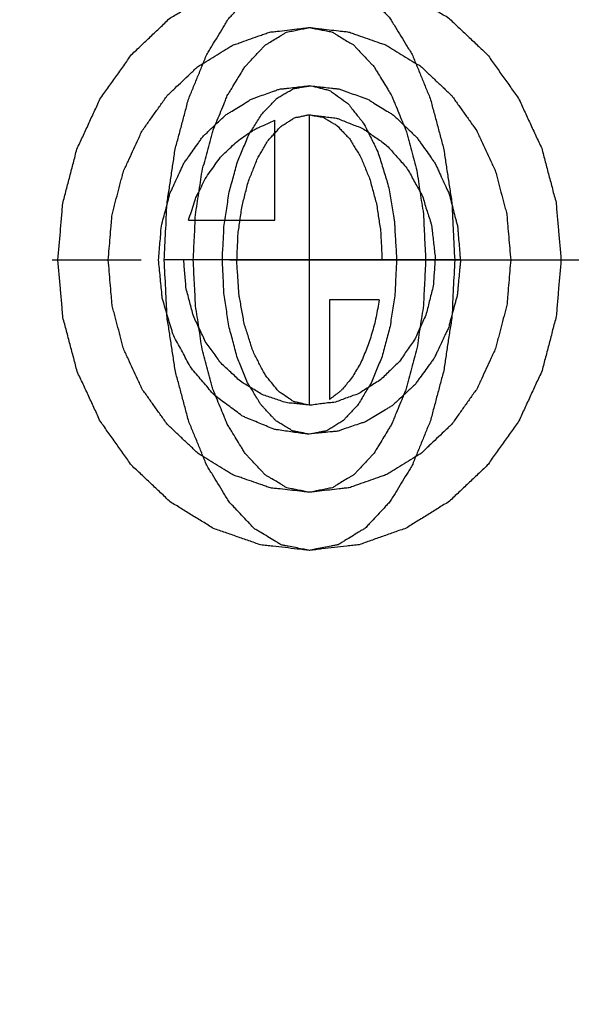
# Model space of a CAD drawing. Header units: millimetres. Extents: x 319 to 681, y 354 to 646.
# Tile 4 of 8: x 487 to 518, y 458 to 513. Entities that reach past the tile are written whole.
import ezdxf

# ---------------------------------------------------------------- set-up
doc = ezdxf.new("R2010")
doc.units = ezdxf.units.MM
doc.header["$LTSCALE"] = 65.185185
doc.linetypes.add('CENTER', pattern=[0.6, 0.375, -0.075, 0.075, -0.075])
doc.linetypes.add('HIDDEN', pattern=[0.2, 0.1, -0.1])
for name, color, linetype in [('FLAECHEN', 7, 'CONTINUOUS'), ('KOERPER', 7, 'CONTINUOUS'), ('KONST.EL_MIT_GEO', 7, 'CONTINUOUS'), ('KURVEN', 7, 'CONTINUOUS')]:
    doc.layers.add(name, color=color, linetype=linetype)

msp = doc.modelspace()

# ---------------------------------------------------------------- linework, layer by layer
at = {"layer": 'FLAECHEN', "color": 2, "linetype": 'CENTER'}
msp.add_line((459.789, 499.4), (565.289, 499.4), dxfattribs=at)
at = {"layer": 'KOERPER', "color": 2, "linetype": 'CENTER'}
msp.add_line((459.789, 499.4), (599.661, 499.4), dxfattribs=at)
at = {"layer": 'KOERPER', "color": 8, "linetype": 'HIDDEN'}
msp.add_arc((459.789, 499.4), 128, 180, 121.04283, dxfattribs=at)
at = {"layer": 'KOERPER', "color": 7, "linetype": 'CONTINUOUS'}
msp.add_arc((459.789, 499.4), 140.5, 180, 360, dxfattribs=at)
at = {"layer": 'KOERPER', "color": 8, "linetype": 'HIDDEN'}
for points, knots in [([(587.687, 504.899), (587.403, 512.519), (585.661, 527.667), (579.579, 549.527), (570.221, 569.811), (557.872, 587.868), (542.912, 603.118), (525.801, 615.061), (507.093, 623.293), (493.875, 626.129), (487.26, 626.844)], [0, 0, 0, 0, 0.133179, 0.265042, 0.394727, 0.521571, 0.645249, 0.765829, 0.883794, 1, 1, 1, 1]), ([(432.613, 499.4), (432.613, 490.23), (434.164, 471.938), (441.072, 445.52), (452.305, 421.125), (467.459, 399.688), (485.978, 382.037), (507.18, 368.872), (530.243, 360.739), (546.326, 358.9), (554.289, 358.9)], [0, 0, 0, 0, 0.133646, 0.266025, 0.396059, 0.522952, 0.646356, 0.766446, 0.883939, 1, 1, 1, 1]), ([(476.938, 371.4), (484.193, 371.4), (498.846, 373.075), (519.857, 380.485), (539.172, 392.478), (556.044, 408.559), (569.849, 428.088), (580.083, 450.314), (586.376, 474.381), (587.789, 491.046), (587.789, 499.4)], [0, 0, 0, 0, 0.116061, 0.233554, 0.353645, 0.477048, 0.603941, 0.733974, 0.866355, 1, 1, 1, 1])]:
    msp.add_open_spline(points, degree=3, knots=knots, dxfattribs=at)
at = {"layer": 'KONST.EL_MIT_GEO', "color": 8, "linetype": 'HIDDEN'}
for radius in [140.3, 140, 138.928, 129.072, 128]:
    msp.add_circle((459.789, 499.4), radius, dxfattribs=at)
at = {"layer": 'KONST.EL_MIT_GEO', "color": 7, "linetype": 'CONTINUOUS'}
for radius in [134.87, 132.455, 115.5, 113.7, 112.628, 101.572, 100.5]:
    msp.add_circle((459.789, 499.4), radius, dxfattribs=at)
for radius, start, end in [(140.5, 0, 86.91648), (140.23, 93.15571, 86.84437), (139.94, 93.155, 86.84503)]:
    msp.add_arc((459.789, 499.4), radius, start, end, dxfattribs=at)
at = {"layer": 'KONST.EL_MIT_GEO', "color": 8, "linetype": 'HIDDEN'}
for points, knots in [([(432.613, 499.4), (432.613, 508.258), (434.06, 525.929), (440.511, 551.516), (451.017, 575.276), (465.223, 596.358), (482.644, 614.006), (502.681, 627.571), (524.611, 636.533), (540.051, 639.22), (547.744, 639.697)], [0, 0, 0, 0, 0.13331, 0.265439, 0.395373, 0.52234, 0.645962, 0.766327, 0.883999, 1, 1, 1, 1]), ([(499.861, 639.4), (491.926, 639.4), (475.9, 637.568), (452.919, 629.463), (431.792, 616.345), (413.34, 598.757), (398.24, 577.397), (387.047, 553.088), (380.163, 526.764), (378.618, 508.537), (378.618, 499.4)], [0, 0, 0, 0, 0.116062, 0.233554, 0.353645, 0.477049, 0.603942, 0.733975, 0.866355, 1, 1, 1, 1]), ([(544.139, 639.4), (536.204, 639.4), (520.178, 637.568), (497.197, 629.463), (476.071, 616.345), (457.618, 598.757), (442.518, 577.397), (431.325, 553.088), (424.441, 526.765), (422.896, 508.538), (422.896, 499.4)], [0, 0, 0, 0, 0.116061, 0.233554, 0.353645, 0.477049, 0.603941, 0.733974, 0.866355, 1, 1, 1, 1]), ([(422.936, 499.4), (422.936, 508.539), (424.482, 526.768), (431.365, 553.095), (442.557, 577.405), (457.654, 598.765), (476.102, 616.351), (497.221, 629.466), (520.191, 637.569), (536.208, 639.4), (544.139, 639.4)], [0, 0, 0, 0, 0.133685, 0.266101, 0.396159, 0.523063, 0.646462, 0.766531, 0.883985, 1, 1, 1, 1]), ([(547.604, 639.417), (539.793, 638.92), (524.114, 636.141), (501.892, 626.875), (481.66, 612.876), (464.172, 594.697), (450.047, 573.021), (436.304, 540.414), (429.896, 495.517), (438.411, 451.014), (453.705, 419.28), (468.847, 398.524), (487.187, 381.473), (508.068, 368.776), (530.722, 360.94), (554.29, 358.29), (577.857, 360.94), (600.511, 368.776), (621.392, 381.474), (639.732, 398.524), (654.874, 419.281), (670.168, 451.014), (678.683, 495.518), (672.275, 540.414), (658.531, 573.022), (644.407, 594.697), (626.919, 612.876), (606.687, 626.875), (584.464, 636.141), (568.786, 638.92), (560.975, 639.417)], [0, 0, 0, 0, 0.029069, 0.058572, 0.088768, 0.1198, 0.151681, 0.184303, 0.250644, 0.316811, 0.349238, 0.380883, 0.411669, 0.441648, 0.470997, 0.5, 0.529003, 0.558352, 0.588331, 0.619117, 0.650762, 0.68319, 0.749357, 0.815697, 0.848319, 0.8802, 0.911232, 0.941428, 0.970931, 1, 1, 1, 1]), ([(547.731, 639.128), (540.074, 638.641), (524.709, 635.949), (502.89, 627.001), (482.958, 613.48), (465.631, 595.899), (451.503, 574.906), (441.058, 551.255), (434.647, 525.794), (433.209, 508.212), (433.209, 499.4)], [0, 0, 0, 0, 0.116012, 0.233704, 0.354088, 0.47773, 0.604714, 0.734648, 0.866752, 1, 1, 1, 1]), ([(447.062, 499.4), (447.062, 510.884), (449.593, 533.754), (460.787, 565.913), (478.705, 593.865), (502.279, 615.755), (530.05, 630.068), (560.197, 635.713), (590.584, 632.245), (609.374, 624.126), (618.071, 618.865)], [0, 0, 0, 0, 0.135517, 0.268892, 0.39846, 0.523433, 0.644188, 0.762278, 0.880064, 1, 1, 1, 1]), ([(450.08, 499.4), (450.08, 516.545), (455.77, 550.515), (476.86, 587.625), (500.389, 610.04), (520.376, 622.454), (542.127, 630.121), (564.789, 632.716), (587.452, 630.121), (609.203, 622.454), (629.19, 610.04), (652.719, 587.625), (673.809, 550.515), (679.499, 516.545), (679.499, 499.4)], [0, 0, 0, 0, 0.132798, 0.260981, 0.322811, 0.382981, 0.441849, 0.5, 0.558151, 0.617019, 0.677189, 0.739019, 0.867202, 1, 1, 1, 1]), ([(598.177, 499.4), (598.177, 507.75), (596.765, 524.407), (590.477, 548.467), (580.248, 570.69), (566.446, 590.223), (549.575, 606.311), (530.255, 618.31), (509.239, 625.724), (494.582, 627.4), (487.325, 627.4)], [0, 0, 0, 0, 0.133572, 0.265909, 0.395921, 0.522822, 0.646256, 0.766382, 0.883907, 1, 1, 1, 1]), ([(664.815, 499.4), (664.815, 512.655), (660.903, 538.962), (646.389, 568.579), (629.91, 587.834), (615.682, 599.51), (599.895, 608.177), (583.02, 613.561), (565.577, 615.482), (548.109, 613.877), (531.162, 608.798), (515.257, 600.415), (500.872, 588.998), (488.432, 574.904), (478.3, 558.568), (473.316, 546.596), (471.279, 540.404)], [0, 0, 0, 0, 0.134044, 0.264358, 0.32756, 0.389206, 0.449443, 0.508605, 0.567173, 0.625715, 0.684803, 0.744928, 0.806438, 0.869499, 0.934086, 1, 1, 1, 1]), ([(503.361, 613.1), (496.901, 613.1), (483.873, 611.642), (465.186, 605.196), (448.007, 594.779), (432.981, 580.833), (420.629, 563.914), (411.37, 544.662), (405.507, 523.788), (403.996, 509.301), (403.849, 502.026)], [0, 0, 0, 0, 0.117613, 0.236349, 0.357171, 0.480699, 0.607149, 0.736302, 0.867543, 1, 1, 1, 1]), ([(601.828, 499.4), (601.828, 506.817), (600.574, 521.613), (594.99, 542.983), (585.905, 562.722), (573.647, 580.072), (558.661, 594.363), (541.5, 605.023), (522.83, 611.611), (509.81, 613.1), (503.363, 613.1)], [0, 0, 0, 0, 0.13357, 0.265901, 0.395899, 0.522787, 0.646219, 0.766355, 0.883893, 1, 1, 1, 1]), ([(576.822, 499.4), (576.822, 505.959), (575.712, 519.044), (570.771, 537.94), (562.736, 555.39), (551.897, 570.724), (538.65, 583.35), (523.484, 592.766), (506.988, 598.585), (495.483, 599.9), (489.787, 599.9)], [0, 0, 0, 0, 0.133645, 0.266023, 0.396057, 0.52295, 0.646354, 0.766446, 0.883938, 1, 1, 1, 1]), ([(378.618, 499.4), (378.618, 490.263), (380.163, 472.036), (387.047, 445.712), (398.24, 421.403), (413.34, 400.043), (431.792, 382.455), (452.919, 369.337), (475.9, 361.232), (491.926, 359.4), (499.861, 359.4)], [0, 0, 0, 0, 0.133645, 0.266025, 0.396058, 0.522951, 0.646355, 0.766446, 0.883938, 1, 1, 1, 1]), ([(422.896, 499.4), (422.896, 490.262), (424.441, 472.035), (431.325, 445.712), (442.518, 421.403), (457.618, 400.043), (476.071, 382.455), (497.197, 369.337), (520.178, 361.232), (536.204, 359.4), (544.139, 359.4)], [0, 0, 0, 0, 0.133645, 0.266026, 0.396059, 0.522951, 0.646355, 0.766446, 0.883939, 1, 1, 1, 1]), ([(544.139, 359.4), (536.208, 359.4), (520.191, 361.231), (497.221, 369.334), (476.102, 382.449), (457.654, 400.035), (442.557, 421.395), (431.365, 445.705), (424.482, 472.032), (422.936, 490.261), (422.936, 499.4)], [0, 0, 0, 0, 0.116015, 0.23347, 0.353538, 0.476937, 0.603841, 0.733899, 0.866315, 1, 1, 1, 1]), ([(433.209, 499.4), (433.209, 487.489), (435.833, 463.766), (447.441, 430.402), (466.03, 401.396), (490.49, 378.677), (519.307, 363.822), (550.59, 357.962), (582.124, 361.559), (601.622, 369.984), (610.646, 375.443)], [0, 0, 0, 0, 0.135456, 0.268819, 0.398401, 0.523388, 0.644155, 0.762257, 0.880053, 1, 1, 1, 1]), ([(618.07, 379.935), (609.374, 374.674), (590.584, 366.555), (560.197, 363.087), (530.05, 368.732), (502.279, 383.045), (478.705, 404.935), (460.787, 432.887), (449.593, 465.046), (447.062, 487.916), (447.062, 499.4)], [0, 0, 0, 0, 0.119936, 0.237722, 0.355812, 0.476567, 0.60154, 0.731108, 0.864483, 1, 1, 1, 1]), ([(679.499, 499.4), (679.499, 482.255), (673.809, 448.285), (652.719, 411.175), (629.19, 388.76), (609.203, 376.346), (587.452, 368.679), (564.789, 366.084), (542.127, 368.679), (520.376, 376.346), (500.389, 388.76), (476.86, 411.175), (455.77, 448.285), (450.08, 482.255), (450.08, 499.4)], [0, 0, 0, 0, 0.132798, 0.260981, 0.322811, 0.382981, 0.441849, 0.5, 0.558151, 0.617019, 0.677189, 0.739019, 0.867202, 1, 1, 1, 1]), ([(471.279, 458.396), (473.316, 452.204), (478.3, 440.232), (488.432, 423.896), (500.872, 409.802), (515.257, 398.385), (531.162, 390.002), (548.109, 384.923), (565.577, 383.318), (583.02, 385.239), (599.895, 390.623), (615.682, 399.29), (629.91, 410.966), (646.389, 430.221), (660.903, 459.838), (664.815, 486.145), (664.815, 499.4)], [0, 0, 0, 0, 0.065914, 0.130501, 0.193562, 0.255072, 0.315197, 0.374285, 0.432827, 0.491395, 0.550557, 0.610794, 0.67244, 0.735642, 0.865956, 1, 1, 1, 1]), ([(487.325, 371.4), (494.58, 371.4), (509.233, 373.075), (530.244, 380.485), (549.56, 392.478), (566.431, 408.559), (580.236, 428.089), (590.47, 450.314), (596.763, 474.381), (598.177, 491.046), (598.177, 499.4)], [0, 0, 0, 0, 0.116062, 0.233554, 0.353645, 0.477049, 0.603942, 0.733976, 0.866355, 1, 1, 1, 1]), ([(489.786, 398.9), (495.483, 398.9), (506.987, 400.215), (523.484, 406.033), (538.65, 415.45), (551.896, 428.076), (562.736, 443.41), (570.771, 460.86), (575.712, 479.756), (576.822, 492.841), (576.822, 499.4)], [0, 0, 0, 0, 0.116061, 0.233554, 0.353645, 0.477049, 0.603941, 0.733975, 0.866354, 1, 1, 1, 1]), ([(503.361, 385.7), (509.808, 385.7), (522.829, 387.189), (541.498, 393.776), (558.66, 404.437), (573.646, 418.727), (585.904, 436.077), (594.989, 455.817), (600.574, 477.187), (601.828, 491.983), (601.828, 499.4)], [0, 0, 0, 0, 0.116105, 0.233642, 0.353778, 0.477212, 0.604101, 0.7341, 0.866431, 1, 1, 1, 1]), ([(403.846, 496.912), (403.986, 489.631), (405.484, 475.13), (411.333, 454.233), (420.585, 434.957), (432.936, 418.016), (447.968, 404.05), (465.157, 393.617), (483.857, 387.16), (496.896, 385.7), (503.361, 385.7)], [0, 0, 0, 0, 0.132455, 0.263697, 0.392855, 0.519309, 0.64284, 0.76366, 0.882392, 1, 1, 1, 1])]:
    msp.add_open_spline(points, degree=3, knots=knots, dxfattribs=at)
at = {"layer": 'KONST.EL_MIT_GEO', "color": 7, "linetype": 'CONTINUOUS'}
for points, knots in [([(621.105, 499.4), (621.105, 508.537), (619.559, 526.764), (612.676, 553.088), (601.483, 577.397), (586.383, 598.757), (567.93, 616.345), (546.803, 629.463), (523.823, 637.568), (507.797, 639.4), (499.861, 639.4)], [0, 0, 0, 0, 0.133645, 0.266025, 0.396058, 0.522951, 0.646355, 0.766446, 0.883938, 1, 1, 1, 1]), ([(618.177, 499.4), (618.177, 509.069), (616.433, 528.35), (608.679, 556.05), (596.11, 581.339), (579.238, 603.109), (558.763, 620.401), (535.544, 632.418), (510.619, 638.582), (493.594, 638.577), (485.27, 637.565)], [0, 0, 0, 0, 0.134235, 0.267033, 0.39718, 0.523849, 0.646776, 0.76635, 0.883592, 1, 1, 1, 1]), ([(462.76, 499.4), (462.76, 490.634), (464.509, 473.166), (472.274, 448.312), (484.776, 426.127), (496.069, 413.687), (502.262, 408.341)], [0, 0, 0, 0, 0.2575, 0.511635, 0.759674, 1, 1, 1, 1]), ([(485.256, 361.236), (493.58, 360.224), (510.607, 360.216), (535.534, 366.378), (558.755, 378.394), (579.233, 395.685), (596.107, 417.456), (608.678, 442.746), (616.433, 470.448), (618.177, 489.73), (618.177, 499.4)], [0, 0, 0, 0, 0.116408, 0.233651, 0.353223, 0.47615, 0.602819, 0.732966, 0.865764, 1, 1, 1, 1]), ([(499.861, 359.4), (507.797, 359.4), (523.823, 361.232), (546.803, 369.337), (567.93, 382.455), (586.383, 400.043), (601.483, 421.403), (612.676, 445.712), (619.559, 472.036), (621.105, 490.263), (621.105, 499.4)], [0, 0, 0, 0, 0.116062, 0.233554, 0.353645, 0.477049, 0.603942, 0.733975, 0.866355, 1, 1, 1, 1])]:
    msp.add_open_spline(points, degree=3, knots=knots, dxfattribs=at)
at = {"layer": 'KURVEN', "color": 40, "linetype": 'CONTINUOUS'}
for p, q in [((503.289, 491.4), (503.289, 507.4)), ((501.384, 501.6), (501.384, 507.092)), ((496.628, 501.6), (501.384, 501.6)), ((511.603, 499.4), (495.289, 499.4)), ((507.135, 497.2), (504.389, 497.2)), ((504.389, 497.2), (504.389, 491.708))]:
    msp.add_line(p, q, dxfattribs=at)
for points, knots in [([(489.433, 499.4), (489.477, 499.918), (489.545, 500.694), (489.617, 501.602), (489.669, 502.118), (489.678, 502.512), (489.799, 502.88), (489.922, 503.38), (490.09, 504.002), (490.248, 504.627), (490.385, 505.121), (490.461, 505.505), (490.642, 505.84), (490.846, 506.303), (491.115, 506.875), (491.375, 507.452), (491.594, 507.907), (491.731, 508.265), (491.971, 508.559), (492.254, 508.973), (492.621, 509.483), (492.981, 509.999), (493.277, 510.402), (493.479, 510.731), (493.756, 510.957), (494.099, 511.295), (494.538, 511.703), (494.97, 512.121), (495.323, 512.443), (495.571, 512.714), (495.882, 512.875), (496.275, 513.129), (496.774, 513.432), (497.268, 513.744), (497.668, 513.982), (497.957, 514.192), (498.29, 514.28), (498.718, 514.441), (499.258, 514.626), (499.795, 514.821), (500.229, 514.965), (500.545, 515.106), (500.894, 515.118), (501.349, 515.18), (501.92, 515.24), (502.491, 515.311), (502.947, 515.355), (503.291, 515.422), (503.625, 515.356), (504.075, 515.315), (504.635, 515.245), (505.196, 515.188), (505.643, 515.128), (505.984, 515.117), (506.303, 514.977), (506.736, 514.835), (507.275, 514.642), (507.816, 514.459), (508.244, 514.3), (508.577, 514.213), (508.866, 514.004), (509.267, 513.768), (509.763, 513.458), (510.262, 513.157), (510.657, 512.905), (510.967, 512.746), (511.221, 512.47), (511.58, 512.143), (512.021, 511.718), (512.468, 511.303), (512.817, 510.962), (513.102, 510.728), (513.298, 510.408), (513.59, 510.012), (513.944, 509.506), (514.306, 509.006), (514.585, 508.599), (514.82, 508.313), (514.959, 507.954), (515.179, 507.5), (515.441, 506.924), (515.712, 506.353), (515.917, 505.891), (516.099, 505.557), (516.176, 505.173), (516.315, 504.679), (516.475, 504.055), (516.645, 503.435), (516.769, 502.934), (516.891, 502.569), (516.902, 502.166), (516.955, 501.641), (517.03, 500.717), (517.1, 499.927), (517.146, 499.4)], [0, 0, 0, 0, 0.03125, 0.046875, 0.054688, 0.0625, 0.070312, 0.078125, 0.09375, 0.109375, 0.117188, 0.125, 0.132812, 0.140625, 0.15625, 0.171875, 0.179688, 0.1875, 0.195312, 0.203125, 0.21875, 0.234375, 0.242188, 0.25, 0.257812, 0.265625, 0.28125, 0.296875, 0.304688, 0.3125, 0.320312, 0.328125, 0.34375, 0.359375, 0.367188, 0.375, 0.382812, 0.390625, 0.40625, 0.421875, 0.429688, 0.4375, 0.445312, 0.453125, 0.46875, 0.484375, 0.492188, 0.5, 0.507812, 0.515625, 0.53125, 0.546875, 0.554688, 0.5625, 0.570312, 0.578125, 0.59375, 0.609375, 0.617188, 0.625, 0.632812, 0.640625, 0.65625, 0.671875, 0.679688, 0.6875, 0.695312, 0.703125, 0.71875, 0.734375, 0.742188, 0.75, 0.757812, 0.765625, 0.78125, 0.796875, 0.804688, 0.8125, 0.820312, 0.828125, 0.84375, 0.859375, 0.867188, 0.875, 0.882812, 0.890625, 0.90625, 0.921875, 0.929688, 0.9375, 0.945312, 0.953125, 0.96875, 1, 1, 1, 1]), ([(495.289, 499.4), (495.315, 499.918), (495.349, 500.696), (495.409, 501.729), (495.42, 502.516), (495.56, 503.253), (495.666, 504.003), (495.76, 504.626), (495.839, 505.121), (495.883, 505.505), (495.987, 505.84), (496.105, 506.303), (496.261, 506.875), (496.411, 507.452), (496.537, 507.907), (496.616, 508.265), (496.754, 508.559), (496.918, 508.973), (497.13, 509.483), (497.338, 509.999), (497.509, 510.402), (497.625, 510.731), (497.785, 510.957), (497.983, 511.295), (498.236, 511.703), (498.486, 512.121), (498.69, 512.443), (498.833, 512.714), (499.013, 512.875), (499.239, 513.129), (499.528, 513.432), (499.813, 513.744), (500.044, 513.982), (500.211, 514.192), (500.403, 514.28), (500.65, 514.441), (500.962, 514.626), (501.272, 514.821), (501.522, 514.965), (501.705, 515.106), (501.907, 515.118), (502.169, 515.18), (502.499, 515.24), (502.828, 515.311), (503.091, 515.355), (503.29, 515.422), (503.483, 515.356), (503.743, 515.315), (504.066, 515.245), (504.39, 515.188), (504.648, 515.128), (504.845, 515.117), (505.03, 514.977), (505.28, 514.835), (505.59, 514.642), (505.903, 514.459), (506.15, 514.3), (506.342, 514.213), (506.509, 514.004), (506.741, 513.768), (507.027, 513.458), (507.315, 513.157), (507.543, 512.905), (507.722, 512.746), (507.869, 512.47), (508.076, 512.143), (508.331, 511.718), (508.589, 511.303), (508.79, 510.962), (508.955, 510.728), (509.068, 510.408), (509.237, 510.012), (509.441, 509.506), (509.65, 509.006), (509.811, 508.599), (509.946, 508.313), (510.027, 507.954), (510.154, 507.5), (510.305, 506.924), (510.461, 506.353), (510.58, 505.891), (510.685, 505.557), (510.729, 505.173), (510.81, 504.679), (510.902, 504.055), (511, 503.435), (511.072, 502.934), (511.142, 502.569), (511.148, 502.166), (511.179, 501.641), (511.222, 500.717), (511.263, 499.927), (511.289, 499.4)], [0, 0, 0, 0, 0.03125, 0.046875, 0.0625, 0.078125, 0.09375, 0.109375, 0.117188, 0.125, 0.132812, 0.140625, 0.15625, 0.171875, 0.179688, 0.1875, 0.195312, 0.203125, 0.21875, 0.234375, 0.242188, 0.25, 0.257812, 0.265625, 0.28125, 0.296875, 0.304688, 0.3125, 0.320312, 0.328125, 0.34375, 0.359375, 0.367188, 0.375, 0.382812, 0.390625, 0.40625, 0.421875, 0.429688, 0.4375, 0.445312, 0.453125, 0.46875, 0.484375, 0.492188, 0.5, 0.507812, 0.515625, 0.53125, 0.546875, 0.554688, 0.5625, 0.570312, 0.578125, 0.59375, 0.609375, 0.617188, 0.625, 0.632812, 0.640625, 0.65625, 0.671875, 0.679688, 0.6875, 0.695312, 0.703125, 0.71875, 0.734375, 0.742188, 0.75, 0.757812, 0.765625, 0.78125, 0.796875, 0.804688, 0.8125, 0.820312, 0.828125, 0.84375, 0.859375, 0.867188, 0.875, 0.882812, 0.890625, 0.90625, 0.921875, 0.929688, 0.9375, 0.945312, 0.953125, 0.96875, 1, 1, 1, 1]), ([(492.204, 499.4), (492.239, 499.814), (492.294, 500.436), (492.352, 501.162), (492.393, 501.575), (492.4, 501.89), (492.497, 502.184), (492.595, 502.584), (492.73, 503.081), (492.856, 503.581), (492.966, 503.977), (493.027, 504.284), (493.171, 504.552), (493.335, 504.922), (493.55, 505.38), (493.758, 505.841), (493.933, 506.205), (494.043, 506.492), (494.234, 506.727), (494.461, 507.059), (494.755, 507.466), (495.043, 507.879), (495.279, 508.201), (495.441, 508.465), (495.663, 508.646), (495.937, 508.916), (496.288, 509.242), (496.634, 509.576), (496.916, 509.835), (497.114, 510.051), (497.363, 510.18), (497.678, 510.383), (498.077, 510.625), (498.472, 510.875), (498.793, 511.065), (499.024, 511.233), (499.29, 511.304), (499.632, 511.433), (500.064, 511.581), (500.494, 511.737), (500.841, 511.852), (501.094, 511.965), (501.373, 511.975), (501.737, 512.024), (502.194, 512.072), (502.651, 512.129), (503.015, 512.164), (503.291, 512.218), (503.558, 512.165), (503.918, 512.132), (504.366, 512.076), (504.815, 512.03), (505.173, 511.982), (505.445, 511.973), (505.701, 511.861), (506.047, 511.748), (506.478, 511.593), (506.91, 511.447), (507.253, 511.32), (507.519, 511.25), (507.751, 511.083), (508.072, 510.895), (508.468, 510.646), (508.868, 510.406), (509.183, 510.204), (509.431, 510.077), (509.635, 509.856), (509.922, 509.594), (510.275, 509.255), (510.633, 508.923), (510.912, 508.649), (511.14, 508.462), (511.296, 508.207), (511.53, 507.89), (511.813, 507.485), (512.102, 507.085), (512.326, 506.759), (512.514, 506.53), (512.625, 506.243), (512.801, 505.88), (513.011, 505.419), (513.227, 504.962), (513.392, 504.592), (513.537, 504.326), (513.599, 504.019), (513.71, 503.623), (513.838, 503.124), (513.974, 502.628), (514.073, 502.227), (514.171, 501.935), (514.179, 501.612), (514.222, 501.193), (514.282, 500.454), (514.338, 499.822), (514.375, 499.4)], [0, 0, 0, 0, 0.03125, 0.046875, 0.054688, 0.0625, 0.070312, 0.078125, 0.09375, 0.109375, 0.117188, 0.125, 0.132812, 0.140625, 0.15625, 0.171875, 0.179688, 0.1875, 0.195312, 0.203125, 0.21875, 0.234375, 0.242188, 0.25, 0.257812, 0.265625, 0.28125, 0.296875, 0.304688, 0.3125, 0.320312, 0.328125, 0.34375, 0.359375, 0.367188, 0.375, 0.382812, 0.390625, 0.40625, 0.421875, 0.429688, 0.4375, 0.445312, 0.453125, 0.46875, 0.484375, 0.492188, 0.5, 0.507812, 0.515625, 0.53125, 0.546875, 0.554688, 0.5625, 0.570312, 0.578125, 0.59375, 0.609375, 0.617188, 0.625, 0.632812, 0.640625, 0.65625, 0.671875, 0.679688, 0.6875, 0.695312, 0.703125, 0.71875, 0.734375, 0.742188, 0.75, 0.757812, 0.765625, 0.78125, 0.796875, 0.804688, 0.8125, 0.820312, 0.828125, 0.84375, 0.859375, 0.867188, 0.875, 0.882812, 0.890625, 0.90625, 0.921875, 0.929688, 0.9375, 0.945312, 0.953125, 0.96875, 1, 1, 1, 1]), ([(496.889, 499.4), (496.91, 499.814), (496.937, 500.437), (496.985, 501.263), (496.994, 501.893), (497.106, 502.482), (497.189, 503.083), (497.287, 503.676), (497.356, 504.291), (497.523, 504.826), (497.665, 505.381), (497.787, 505.841), (497.887, 506.205), (497.951, 506.492), (498.061, 506.727), (498.192, 507.059), (498.362, 507.466), (498.528, 507.879), (498.665, 508.201), (498.758, 508.465), (498.886, 508.646), (499.045, 508.916), (499.247, 509.242), (499.447, 509.576), (499.61, 509.835), (499.724, 510.051), (499.868, 510.18), (500.049, 510.383), (500.28, 510.625), (500.508, 510.875), (500.693, 511.065), (500.827, 511.233), (500.98, 511.304), (501.178, 511.433), (501.427, 511.581), (501.676, 511.737), (501.876, 511.852), (502.022, 511.965), (502.183, 511.975), (502.393, 512.024), (502.657, 512.072), (502.921, 512.129), (503.131, 512.164), (503.29, 512.218), (503.445, 512.165), (503.652, 512.132), (503.911, 512.076), (504.17, 512.03), (504.377, 511.982), (504.534, 511.973), (504.682, 511.861), (504.882, 511.748), (505.13, 511.593), (505.38, 511.447), (505.578, 511.32), (505.732, 511.25), (505.865, 511.083), (506.05, 510.895), (506.279, 510.646), (506.51, 510.406), (506.692, 510.204), (506.835, 510.077), (506.953, 509.856), (507.119, 509.594), (507.322, 509.255), (507.529, 508.923), (507.69, 508.649), (507.822, 508.462), (507.912, 508.207), (508.047, 507.89), (508.211, 507.485), (508.378, 507.085), (508.507, 506.759), (508.615, 506.53), (508.68, 506.243), (508.781, 505.88), (508.904, 505.42), (509.046, 504.866), (509.214, 504.333), (509.285, 503.718), (509.383, 503.126), (509.467, 502.524), (509.58, 501.94), (509.59, 501.295), (509.64, 500.456), (509.668, 499.822), (509.689, 499.4)], [0, 0, 0, 0, 0.03125, 0.046875, 0.0625, 0.078125, 0.09375, 0.109375, 0.125, 0.140625, 0.15625, 0.171875, 0.179688, 0.1875, 0.195312, 0.203125, 0.21875, 0.234375, 0.242188, 0.25, 0.257812, 0.265625, 0.28125, 0.296875, 0.304688, 0.3125, 0.320312, 0.328125, 0.34375, 0.359375, 0.367188, 0.375, 0.382812, 0.390625, 0.40625, 0.421875, 0.429688, 0.4375, 0.445312, 0.453125, 0.46875, 0.484375, 0.492188, 0.5, 0.507812, 0.515625, 0.53125, 0.546875, 0.554688, 0.5625, 0.570312, 0.578125, 0.59375, 0.609375, 0.617188, 0.625, 0.632812, 0.640625, 0.65625, 0.671875, 0.679688, 0.6875, 0.695312, 0.703125, 0.71875, 0.734375, 0.742188, 0.75, 0.757812, 0.765625, 0.78125, 0.796875, 0.804688, 0.8125, 0.820312, 0.828125, 0.84375, 0.859375, 0.875, 0.890625, 0.90625, 0.921875, 0.9375, 0.953125, 0.96875, 1, 1, 1, 1]), ([(494.976, 499.4), (495.002, 499.711), (495.038, 500.178), (495.1, 500.797), (495.112, 501.27), (495.257, 501.712), (495.367, 502.162), (495.465, 502.536), (495.547, 502.833), (495.592, 503.063), (495.701, 503.264), (495.823, 503.542), (495.985, 503.885), (496.141, 504.231), (496.272, 504.504), (496.354, 504.719), (496.498, 504.895), (496.668, 505.144), (496.889, 505.45), (497.104, 505.759), (497.282, 506.001), (497.403, 506.199), (497.569, 506.334), (497.775, 506.537), (498.038, 506.782), (498.298, 507.032), (498.509, 507.226), (498.658, 507.388), (498.845, 507.485), (499.081, 507.637), (499.38, 507.819), (499.677, 508.006), (499.917, 508.149), (500.09, 508.275), (500.29, 508.328), (500.546, 508.425), (500.871, 508.535), (501.193, 508.653), (501.453, 508.739), (501.643, 508.823), (501.852, 508.831), (502.125, 508.868), (502.605, 508.92), (503.016, 508.968), (503.289, 509)], [0, 0, 0, 0, 0.0625, 0.09375, 0.125, 0.15625, 0.1875, 0.21875, 0.234375, 0.25, 0.265625, 0.28125, 0.3125, 0.34375, 0.359375, 0.375, 0.390625, 0.40625, 0.4375, 0.46875, 0.484375, 0.5, 0.515625, 0.53125, 0.5625, 0.59375, 0.609375, 0.625, 0.640625, 0.65625, 0.6875, 0.71875, 0.734375, 0.75, 0.765625, 0.78125, 0.8125, 0.84375, 0.859375, 0.875, 0.890625, 0.90625, 0.9375, 1, 1, 1, 1]), ([(503.289, 489.8), (503.134, 489.83), (502.901, 489.878), (502.629, 489.928), (502.474, 489.963), (502.356, 489.969), (502.243, 490.056), (502.091, 490.142), (501.901, 490.261), (501.71, 490.374), (501.56, 490.471), (501.442, 490.525), (501.342, 490.651), (501.203, 490.794), (501.032, 490.981), (500.859, 491.162), (500.723, 491.315), (500.616, 491.411), (500.528, 491.577), (500.404, 491.775), (500.251, 492.028), (500.07, 492.337), (499.873, 492.618), (499.738, 493.003), (499.586, 493.359), (499.442, 493.729), (499.281, 494.07), (499.183, 494.513), (499.067, 494.928), (498.96, 495.354), (498.832, 495.765), (498.782, 496.224), (498.71, 496.669), (498.648, 497.122), (498.564, 497.561), (498.559, 498.045), (498.532, 498.517), (498.515, 498.992), (498.476, 499.47), (498.518, 499.932), (498.537, 500.399), (498.567, 500.864), (498.574, 501.334), (498.662, 501.784), (498.727, 502.242), (498.804, 502.692), (498.859, 503.164), (498.987, 503.559), (499.093, 503.975), (499.211, 504.381), (499.308, 504.809), (499.476, 505.158), (499.624, 505.53), (499.781, 505.887), (499.922, 506.28), (500.116, 506.546), (500.295, 506.849), (500.481, 507.133), (500.653, 507.454), (500.875, 507.648), (501.083, 507.874), (501.26, 508.058), (501.402, 508.2), (501.505, 508.326), (501.62, 508.375), (501.769, 508.468), (501.957, 508.573), (502.144, 508.686), (502.295, 508.767), (502.404, 508.849), (502.527, 508.853), (502.686, 508.886), (502.966, 508.93), (503.205, 508.972), (503.365, 508.999)], [0, 0, 0, 0, 0.03125, 0.046875, 0.054688, 0.0625, 0.070312, 0.078125, 0.09375, 0.109375, 0.117188, 0.125, 0.132812, 0.140625, 0.15625, 0.171875, 0.179688, 0.1875, 0.195312, 0.203125, 0.21875, 0.234375, 0.25, 0.265625, 0.28125, 0.296875, 0.3125, 0.328125, 0.34375, 0.359375, 0.375, 0.390625, 0.40625, 0.421875, 0.4375, 0.453125, 0.46875, 0.484375, 0.5, 0.515625, 0.53125, 0.546875, 0.5625, 0.578125, 0.59375, 0.609375, 0.625, 0.640625, 0.65625, 0.671875, 0.6875, 0.703125, 0.71875, 0.734375, 0.75, 0.765625, 0.78125, 0.796875, 0.8125, 0.828125, 0.84375, 0.859375, 0.867188, 0.875, 0.882812, 0.890625, 0.90625, 0.921875, 0.929688, 0.9375, 0.945312, 0.953125, 0.96875, 1, 1, 1, 1]), ([(503.289, 509), (503.559, 508.97), (503.962, 508.922), (504.433, 508.872), (504.702, 508.837), (504.905, 508.831), (505.101, 508.744), (505.365, 508.658), (505.694, 508.539), (506.024, 508.426), (506.285, 508.329), (506.49, 508.275), (506.662, 508.149), (506.902, 508.006), (507.199, 507.819), (507.498, 507.638), (507.734, 507.485), (507.92, 507.389), (508.072, 507.223), (508.287, 507.026), (508.551, 506.77), (508.818, 506.52), (509.027, 506.314), (509.198, 506.173), (509.314, 505.981), (509.489, 505.742), (509.7, 505.438), (509.917, 505.137), (510.084, 504.892), (510.223, 504.721), (510.308, 504.5), (510.441, 504.222), (510.599, 503.869), (510.763, 503.519), (510.887, 503.237), (510.998, 503.031), (511.042, 502.802), (511.124, 502.504), (511.218, 502.129), (511.317, 501.756), (511.39, 501.455), (511.462, 501.235), (511.467, 500.993), (511.497, 500.679), (511.526, 500.282), (511.56, 499.887), (511.581, 499.571), (511.615, 499.332), (511.579, 499.1), (511.555, 498.789), (511.517, 498.401), (511.485, 498.013), (511.452, 497.703), (511.445, 497.468), (511.369, 497.242), (511.292, 496.938), (511.187, 496.56), (511.087, 496.179), (511.001, 495.878), (510.953, 495.643), (510.843, 495.445), (510.717, 495.168), (510.553, 494.827), (510.394, 494.483), (510.26, 494.211), (510.176, 493.997), (510.031, 493.823), (509.858, 493.576), (509.635, 493.273), (509.416, 492.966), (509.237, 492.727), (509.114, 492.531), (508.946, 492.397), (508.739, 492.197), (508.473, 491.955), (508.212, 491.708), (507.998, 491.517), (507.849, 491.357), (507.657, 491.26), (507.416, 491.109), (507.109, 490.928), (506.805, 490.741), (506.559, 490.6), (506.38, 490.474), (506.181, 490.425), (505.923, 490.332), (505.597, 490.227), (505.274, 490.114), (505.013, 490.033), (504.822, 489.951), (504.61, 489.947), (504.335, 489.914), (503.85, 489.87), (503.435, 489.828), (503.159, 489.801)], [0, 0, 0, 0, 0.03125, 0.046875, 0.054688, 0.0625, 0.070312, 0.078125, 0.09375, 0.109375, 0.117188, 0.125, 0.132812, 0.140625, 0.15625, 0.171875, 0.179688, 0.1875, 0.195312, 0.203125, 0.21875, 0.234375, 0.242188, 0.25, 0.257812, 0.265625, 0.28125, 0.296875, 0.304688, 0.3125, 0.320312, 0.328125, 0.34375, 0.359375, 0.367188, 0.375, 0.382812, 0.390625, 0.40625, 0.421875, 0.429688, 0.4375, 0.445312, 0.453125, 0.46875, 0.484375, 0.492188, 0.5, 0.507812, 0.515625, 0.53125, 0.546875, 0.554688, 0.5625, 0.570312, 0.578125, 0.59375, 0.609375, 0.617188, 0.625, 0.632812, 0.640625, 0.65625, 0.671875, 0.679688, 0.6875, 0.695312, 0.703125, 0.71875, 0.734375, 0.742188, 0.75, 0.757812, 0.765625, 0.78125, 0.796875, 0.804688, 0.8125, 0.820312, 0.828125, 0.84375, 0.859375, 0.867188, 0.875, 0.882812, 0.890625, 0.90625, 0.921875, 0.929688, 0.9375, 0.945312, 0.953125, 0.96875, 1, 1, 1, 1]), ([(503.365, 508.999), (503.517, 508.96), (503.746, 508.901), (504.051, 508.828), (504.241, 508.771), (504.395, 508.75), (504.541, 508.637), (504.798, 508.455), (505.055, 508.27), (505.274, 508.107), (505.424, 508.012), (505.645, 507.703), (505.969, 507.292), (506.302, 506.906), (506.514, 506.44), (506.681, 506.112), (506.843, 505.775), (507.073, 505.349), (507.265, 504.663), (507.473, 504.005), (507.644, 503.479), (507.727, 502.885), (507.837, 502.311), (507.922, 501.801), (507.976, 501.513), (507.99, 501.036), (508.039, 500.34), (508.072, 499.713), (508.089, 499.4)], [0, 0, 0, 0, 0.0625, 0.09375, 0.125, 0.140625, 0.15625, 0.1875, 0.25, 0.265625, 0.28125, 0.3125, 0.375, 0.4375, 0.46875, 0.5, 0.53125, 0.5625, 0.625, 0.6875, 0.71875, 0.75, 0.8125, 0.84375, 0.859375, 0.875, 0.9375, 1, 1, 1, 1]), ([(499.29, 499.274), (499.301, 499.534), (499.315, 499.923), (499.341, 500.441), (499.343, 500.833), (499.412, 501.212), (499.462, 501.595), (499.521, 501.973), (499.563, 502.368), (499.665, 502.702), (499.75, 503.053), (499.844, 503.396), (499.921, 503.756), (500.058, 504.053), (500.178, 504.368), (500.305, 504.672), (500.419, 505.005), (500.578, 505.234), (500.724, 505.493), (500.877, 505.737), (501.017, 506.011), (501.2, 506.179), (501.371, 506.379), (501.547, 506.561), (501.717, 506.78), (501.907, 506.87), (502.092, 506.996), (502.279, 507.104), (502.461, 507.25), (502.663, 507.265), (502.859, 507.317), (503.057, 507.35), (503.255, 507.422), (503.449, 507.359), (503.643, 507.334), (503.837, 507.289), (504.033, 507.283), (504.222, 507.142), (504.414, 507.04), (504.602, 506.919), (504.799, 506.832), (504.966, 506.625), (505.141, 506.452), (505.311, 506.262), (505.491, 506.106), (505.638, 505.831), (505.795, 505.589), (505.946, 505.332), (506.112, 505.101), (506.225, 504.782), (506.354, 504.488), (506.474, 504.181), (506.61, 503.899), (506.694, 503.532), (506.792, 503.188), (506.882, 502.835), (506.99, 502.494), (507.034, 502.112), (507.096, 501.742), (507.149, 501.366), (507.22, 501.002), (507.226, 500.594), (507.258, 500.066), (507.276, 499.666), (507.289, 499.4)], [0, 0, 0, 0, 0.03125, 0.046875, 0.0625, 0.078125, 0.09375, 0.109375, 0.125, 0.140625, 0.15625, 0.171875, 0.1875, 0.203125, 0.21875, 0.234375, 0.25, 0.265625, 0.28125, 0.296875, 0.3125, 0.328125, 0.34375, 0.359375, 0.375, 0.390625, 0.40625, 0.421875, 0.4375, 0.453125, 0.46875, 0.484375, 0.5, 0.515625, 0.53125, 0.546875, 0.5625, 0.578125, 0.59375, 0.609375, 0.625, 0.640625, 0.65625, 0.671875, 0.6875, 0.703125, 0.71875, 0.734375, 0.75, 0.765625, 0.78125, 0.796875, 0.8125, 0.828125, 0.84375, 0.859375, 0.875, 0.890625, 0.90625, 0.921875, 0.9375, 0.953125, 0.96875, 1, 1, 1, 1]), ([(503.289, 507.4), (503.51, 507.372), (503.84, 507.329), (504.281, 507.275), (504.556, 507.233), (504.778, 507.22), (504.991, 507.13), (505.365, 506.987), (505.785, 506.804), (506.224, 506.662), (506.597, 506.384), (507.066, 506.045), (507.553, 505.733), (507.863, 505.35), (508.108, 505.082), (508.345, 504.805), (508.683, 504.456), (508.968, 503.889), (509.274, 503.346), (509.527, 502.913), (509.654, 502.42), (509.819, 501.945), (509.948, 501.522), (510.029, 501.284), (510.045, 501.019), (510.088, 500.696), (510.143, 500.175), (510.188, 499.786), (510.217, 499.526)], [0, 0, 0, 0, 0.0625, 0.09375, 0.125, 0.140625, 0.15625, 0.1875, 0.25, 0.28125, 0.3125, 0.375, 0.4375, 0.46875, 0.5, 0.53125, 0.5625, 0.625, 0.6875, 0.71875, 0.75, 0.8125, 0.84375, 0.859375, 0.875, 0.90625, 0.9375, 1, 1, 1, 1]), ([(496.628, 501.6), (496.731, 501.913), (496.866, 502.301), (497.008, 502.777), (497.146, 503.07), (497.336, 503.427), (497.541, 503.869), (497.812, 504.272), (498.106, 504.655), (498.373, 505.073), (498.723, 505.371), (499.048, 505.706), (499.39, 506.015), (499.774, 506.255), (500.08, 506.476), (500.336, 506.637), (500.762, 506.808), (501.106, 506.969), (501.384, 507.092)], [0, 0, 0, 0, 0.125, 0.15625, 0.1875, 0.25, 0.3125, 0.375, 0.4375, 0.5, 0.5625, 0.625, 0.6875, 0.75, 0.8125, 0.84375, 0.875, 1, 1, 1, 1]), ([(517.146, 499.4), (517.102, 498.882), (517.034, 498.106), (516.962, 497.198), (516.91, 496.682), (516.901, 496.288), (516.779, 495.92), (516.657, 495.42), (516.489, 494.798), (516.331, 494.173), (516.193, 493.679), (516.118, 493.295), (515.937, 492.96), (515.733, 492.497), (515.464, 491.925), (515.204, 491.348), (514.985, 490.893), (514.848, 490.535), (514.608, 490.241), (514.325, 489.827), (513.957, 489.317), (513.598, 488.801), (513.302, 488.398), (513.1, 488.069), (512.823, 487.843), (512.48, 487.505), (512.041, 487.097), (511.609, 486.679), (511.256, 486.357), (511.008, 486.086), (510.697, 485.925), (510.304, 485.671), (509.805, 485.368), (509.311, 485.056), (508.91, 484.818), (508.622, 484.608), (508.289, 484.52), (507.861, 484.359), (507.321, 484.174), (506.783, 483.979), (506.35, 483.835), (506.034, 483.694), (505.684, 483.682), (505.23, 483.62), (504.659, 483.56), (504.088, 483.489), (503.632, 483.445), (503.288, 483.378), (502.953, 483.444), (502.504, 483.485), (501.944, 483.555), (501.382, 483.612), (500.935, 483.672), (500.594, 483.683), (500.275, 483.823), (499.842, 483.965), (499.304, 484.158), (498.763, 484.341), (498.335, 484.5), (498.002, 484.587), (497.713, 484.796), (497.312, 485.032), (496.816, 485.342), (496.316, 485.643), (495.922, 485.895), (495.612, 486.054), (495.358, 486.33), (494.999, 486.657), (494.558, 487.082), (494.11, 487.497), (493.762, 487.838), (493.477, 488.072), (493.281, 488.392), (492.988, 488.788), (492.635, 489.294), (492.273, 489.794), (491.994, 490.201), (491.759, 490.487), (491.619, 490.846), (491.4, 491.3), (491.138, 491.876), (490.867, 492.447), (490.661, 492.909), (490.479, 493.243), (490.403, 493.627), (490.264, 494.121), (490.104, 494.745), (489.934, 495.365), (489.81, 495.866), (489.688, 496.231), (489.677, 496.634), (489.624, 497.159), (489.549, 498.083), (489.479, 498.873), (489.433, 499.4)], [0, 0, 0, 0, 0.03125, 0.046875, 0.054688, 0.0625, 0.070312, 0.078125, 0.09375, 0.109375, 0.117188, 0.125, 0.132812, 0.140625, 0.15625, 0.171875, 0.179688, 0.1875, 0.195312, 0.203125, 0.21875, 0.234375, 0.242188, 0.25, 0.257812, 0.265625, 0.28125, 0.296875, 0.304688, 0.3125, 0.320312, 0.328125, 0.34375, 0.359375, 0.367188, 0.375, 0.382812, 0.390625, 0.40625, 0.421875, 0.429688, 0.4375, 0.445312, 0.453125, 0.46875, 0.484375, 0.492188, 0.5, 0.507812, 0.515625, 0.53125, 0.546875, 0.554688, 0.5625, 0.570312, 0.578125, 0.59375, 0.609375, 0.617188, 0.625, 0.632812, 0.640625, 0.65625, 0.671875, 0.679688, 0.6875, 0.695312, 0.703125, 0.71875, 0.734375, 0.742188, 0.75, 0.757812, 0.765625, 0.78125, 0.796875, 0.804688, 0.8125, 0.820312, 0.828125, 0.84375, 0.859375, 0.867188, 0.875, 0.882812, 0.890625, 0.90625, 0.921875, 0.929688, 0.9375, 0.945312, 0.953125, 0.96875, 1, 1, 1, 1]), ([(514.375, 499.4), (514.339, 498.986), (514.285, 498.364), (514.227, 497.638), (514.186, 497.225), (514.178, 496.91), (514.081, 496.616), (513.983, 496.216), (513.849, 495.719), (513.723, 495.219), (513.613, 494.823), (513.552, 494.516), (513.407, 494.248), (513.244, 493.878), (513.029, 493.42), (512.821, 492.959), (512.646, 492.595), (512.536, 492.308), (512.345, 492.073), (512.118, 491.741), (511.824, 491.334), (511.536, 490.921), (511.299, 490.599), (511.138, 490.335), (510.916, 490.154), (510.642, 489.884), (510.291, 489.558), (509.945, 489.224), (509.663, 488.965), (509.464, 488.749), (509.215, 488.62), (508.901, 488.417), (508.502, 488.175), (508.106, 487.925), (507.786, 487.735), (507.555, 487.567), (507.289, 487.496), (506.947, 487.367), (506.514, 487.219), (506.085, 487.063), (505.738, 486.948), (505.485, 486.835), (505.205, 486.825), (504.842, 486.776), (504.385, 486.728), (503.928, 486.671), (503.564, 486.636), (503.288, 486.582), (503.021, 486.635), (502.661, 486.668), (502.213, 486.724), (501.764, 486.77), (501.406, 486.818), (501.133, 486.827), (500.878, 486.939), (500.532, 487.052), (500.101, 487.207), (499.668, 487.353), (499.326, 487.48), (499.059, 487.55), (498.828, 487.717), (498.507, 487.905), (498.111, 488.154), (497.711, 488.394), (497.396, 488.596), (497.148, 488.723), (496.944, 488.944), (496.657, 489.206), (496.304, 489.545), (495.946, 489.877), (495.667, 490.151), (495.439, 490.338), (495.283, 490.593), (495.049, 490.91), (494.766, 491.315), (494.476, 491.715), (494.253, 492.041), (494.065, 492.27), (493.953, 492.557), (493.778, 492.92), (493.568, 493.381), (493.351, 493.838), (493.187, 494.208), (493.041, 494.474), (492.98, 494.781), (492.869, 495.177), (492.741, 495.676), (492.605, 496.172), (492.506, 496.573), (492.408, 496.865), (492.4, 497.188), (492.357, 497.607), (492.297, 498.346), (492.241, 498.978), (492.204, 499.4)], [0, 0, 0, 0, 0.03125, 0.046875, 0.054688, 0.0625, 0.070312, 0.078125, 0.09375, 0.109375, 0.117188, 0.125, 0.132812, 0.140625, 0.15625, 0.171875, 0.179688, 0.1875, 0.195312, 0.203125, 0.21875, 0.234375, 0.242188, 0.25, 0.257812, 0.265625, 0.28125, 0.296875, 0.304688, 0.3125, 0.320312, 0.328125, 0.34375, 0.359375, 0.367188, 0.375, 0.382812, 0.390625, 0.40625, 0.421875, 0.429688, 0.4375, 0.445312, 0.453125, 0.46875, 0.484375, 0.492188, 0.5, 0.507812, 0.515625, 0.53125, 0.546875, 0.554688, 0.5625, 0.570312, 0.578125, 0.59375, 0.609375, 0.617188, 0.625, 0.632812, 0.640625, 0.65625, 0.671875, 0.679688, 0.6875, 0.695312, 0.703125, 0.71875, 0.734375, 0.742188, 0.75, 0.757812, 0.765625, 0.78125, 0.796875, 0.804688, 0.8125, 0.820312, 0.828125, 0.84375, 0.859375, 0.867188, 0.875, 0.882812, 0.890625, 0.90625, 0.921875, 0.929688, 0.9375, 0.945312, 0.953125, 0.96875, 1, 1, 1, 1]), ([(503.159, 489.801), (502.895, 489.84), (502.499, 489.899), (501.971, 489.972), (501.642, 490.029), (501.375, 490.05), (501.122, 490.163), (500.804, 490.292), (500.423, 490.453), (500.104, 490.584), (499.852, 490.693), (499.592, 490.788), (499.21, 491.098), (498.757, 491.42), (498.308, 491.75), (497.978, 492.008), (497.705, 492.361), (497.415, 492.688), (497.135, 493.025), (496.736, 493.451), (496.402, 494.136), (496.048, 494.797), (495.78, 495.253), (495.703, 495.548), (495.568, 495.981), (495.416, 496.49), (495.266, 496.999), (495.172, 497.286), (495.157, 497.605), (495.111, 497.993), (495.053, 498.619), (495.006, 499.087), (494.976, 499.4)], [0, 0, 0, 0, 0.0625, 0.09375, 0.125, 0.140625, 0.15625, 0.1875, 0.21875, 0.25, 0.265625, 0.28125, 0.3125, 0.375, 0.40625, 0.4375, 0.46875, 0.5, 0.53125, 0.5625, 0.625, 0.6875, 0.71875, 0.734375, 0.75, 0.8125, 0.84375, 0.859375, 0.875, 0.90625, 0.9375, 1, 1, 1, 1]), ([(511.289, 499.4), (511.264, 498.882), (511.229, 498.104), (511.169, 497.071), (511.159, 496.284), (511.019, 495.547), (510.912, 494.797), (510.819, 494.174), (510.74, 493.679), (510.696, 493.295), (510.591, 492.96), (510.474, 492.497), (510.318, 491.925), (510.168, 491.348), (510.042, 490.893), (509.963, 490.535), (509.824, 490.241), (509.661, 489.827), (509.449, 489.317), (509.241, 488.801), (509.07, 488.398), (508.953, 488.069), (508.794, 487.843), (508.595, 487.505), (508.342, 487.097), (508.093, 486.679), (507.889, 486.357), (507.746, 486.086), (507.566, 485.925), (507.339, 485.671), (507.051, 485.368), (506.766, 485.056), (506.535, 484.818), (506.368, 484.608), (506.176, 484.52), (505.929, 484.359), (505.617, 484.174), (505.307, 483.979), (505.056, 483.835), (504.874, 483.694), (504.672, 483.682), (504.41, 483.62), (504.08, 483.56), (503.75, 483.489), (503.487, 483.445), (503.288, 483.378), (503.095, 483.444), (502.836, 483.485), (502.513, 483.555), (502.188, 483.612), (501.93, 483.672), (501.733, 483.683), (501.549, 483.823), (501.299, 483.965), (500.989, 484.158), (500.676, 484.341), (500.429, 484.5), (500.237, 484.587), (500.07, 484.796), (499.838, 485.032), (499.552, 485.342), (499.264, 485.643), (499.036, 485.895), (498.857, 486.054), (498.71, 486.33), (498.503, 486.657), (498.248, 487.082), (497.99, 487.497), (497.789, 487.838), (497.624, 488.072), (497.511, 488.392), (497.342, 488.788), (497.138, 489.294), (496.929, 489.794), (496.768, 490.201), (496.632, 490.487), (496.552, 490.846), (496.425, 491.3), (496.274, 491.876), (496.117, 492.447), (495.999, 492.909), (495.894, 493.243), (495.849, 493.627), (495.769, 494.121), (495.677, 494.745), (495.579, 495.365), (495.507, 495.866), (495.436, 496.231), (495.43, 496.634), (495.4, 497.159), (495.356, 498.083), (495.316, 498.873), (495.289, 499.4)], [0, 0, 0, 0, 0.03125, 0.046875, 0.0625, 0.078125, 0.09375, 0.109375, 0.117188, 0.125, 0.132812, 0.140625, 0.15625, 0.171875, 0.179688, 0.1875, 0.195312, 0.203125, 0.21875, 0.234375, 0.242188, 0.25, 0.257812, 0.265625, 0.28125, 0.296875, 0.304688, 0.3125, 0.320312, 0.328125, 0.34375, 0.359375, 0.367188, 0.375, 0.382812, 0.390625, 0.40625, 0.421875, 0.429688, 0.4375, 0.445312, 0.453125, 0.46875, 0.484375, 0.492188, 0.5, 0.507812, 0.515625, 0.53125, 0.546875, 0.554688, 0.5625, 0.570312, 0.578125, 0.59375, 0.609375, 0.617188, 0.625, 0.632812, 0.640625, 0.65625, 0.671875, 0.679688, 0.6875, 0.695312, 0.703125, 0.71875, 0.734375, 0.742188, 0.75, 0.757812, 0.765625, 0.78125, 0.796875, 0.804688, 0.8125, 0.820312, 0.828125, 0.84375, 0.859375, 0.867188, 0.875, 0.882812, 0.890625, 0.90625, 0.921875, 0.929688, 0.9375, 0.945312, 0.953125, 0.96875, 1, 1, 1, 1]), ([(510.217, 499.526), (510.198, 499.266), (510.174, 498.877), (510.129, 498.359), (510.125, 497.967), (510.006, 497.588), (509.919, 497.205), (509.816, 496.827), (509.744, 496.432), (509.567, 496.098), (509.419, 495.747), (509.257, 495.404), (509.124, 495.044), (508.887, 494.747), (508.679, 494.432), (508.459, 494.128), (508.261, 493.795), (507.986, 493.566), (507.733, 493.307), (507.469, 493.063), (507.226, 492.789), (506.909, 492.621), (506.612, 492.421), (506.307, 492.239), (506.014, 492.02), (505.683, 491.93), (505.364, 491.804), (505.039, 491.696), (504.724, 491.55), (504.374, 491.535), (504.034, 491.483), (503.692, 491.45), (503.348, 491.378), (503.014, 491.441), (502.676, 491.466), (502.34, 491.511), (502.001, 491.517), (501.674, 491.658), (501.342, 491.76), (501.015, 491.881), (500.674, 491.968), (500.386, 492.175), (500.083, 492.348), (499.788, 492.538), (499.476, 492.694), (499.221, 492.969), (498.949, 493.211), (498.688, 493.468), (498.401, 493.699), (498.204, 494.018), (497.982, 494.312), (497.773, 494.619), (497.537, 494.901), (497.393, 495.268), (497.223, 495.612), (497.067, 495.965), (496.879, 496.306), (496.804, 496.688), (496.696, 497.058), (496.605, 497.434), (496.482, 497.798), (496.47, 498.206), (496.416, 498.734), (496.384, 499.134), (496.361, 499.4)], [0, 0, 0, 0, 0.03125, 0.046875, 0.0625, 0.078125, 0.09375, 0.109375, 0.125, 0.140625, 0.15625, 0.171875, 0.1875, 0.203125, 0.21875, 0.234375, 0.25, 0.265625, 0.28125, 0.296875, 0.3125, 0.328125, 0.34375, 0.359375, 0.375, 0.390625, 0.40625, 0.421875, 0.4375, 0.453125, 0.46875, 0.484375, 0.5, 0.515625, 0.53125, 0.546875, 0.5625, 0.578125, 0.59375, 0.609375, 0.625, 0.640625, 0.65625, 0.671875, 0.6875, 0.703125, 0.71875, 0.734375, 0.75, 0.765625, 0.78125, 0.796875, 0.8125, 0.828125, 0.84375, 0.859375, 0.875, 0.890625, 0.90625, 0.921875, 0.9375, 0.953125, 0.96875, 1, 1, 1, 1]), ([(509.689, 499.4), (509.669, 498.986), (509.641, 498.363), (509.593, 497.537), (509.585, 496.907), (509.472, 496.318), (509.389, 495.717), (509.292, 495.124), (509.223, 494.509), (509.056, 493.974), (508.914, 493.419), (508.792, 492.959), (508.691, 492.595), (508.628, 492.308), (508.517, 492.073), (508.386, 491.741), (508.217, 491.334), (508.051, 490.921), (507.914, 490.599), (507.821, 490.335), (507.693, 490.154), (507.534, 489.884), (507.332, 489.558), (507.132, 489.224), (506.969, 488.965), (506.855, 488.749), (506.711, 488.62), (506.529, 488.417), (506.299, 488.175), (506.071, 487.925), (505.886, 487.735), (505.752, 487.567), (505.599, 487.496), (505.401, 487.367), (505.151, 487.219), (504.903, 487.063), (504.703, 486.948), (504.557, 486.835), (504.396, 486.825), (504.186, 486.776), (503.922, 486.728), (503.658, 486.671), (503.448, 486.636), (503.289, 486.582), (503.134, 486.635), (502.927, 486.668), (502.668, 486.724), (502.409, 486.77), (502.202, 486.818), (502.045, 486.827), (501.897, 486.939), (501.697, 487.052), (501.449, 487.207), (501.199, 487.353), (501.001, 487.48), (500.847, 487.55), (500.714, 487.717), (500.528, 487.905), (500.3, 488.154), (500.069, 488.394), (499.887, 488.596), (499.743, 488.723), (499.626, 488.944), (499.46, 489.206), (499.256, 489.545), (499.05, 489.877), (498.889, 490.151), (498.757, 490.338), (498.667, 490.593), (498.532, 490.91), (498.368, 491.315), (498.201, 491.715), (498.072, 492.041), (497.964, 492.27), (497.899, 492.557), (497.798, 492.92), (497.675, 493.38), (497.533, 493.934), (497.365, 494.467), (497.294, 495.082), (497.196, 495.674), (497.112, 496.276), (496.998, 496.86), (496.989, 497.505), (496.939, 498.344), (496.91, 498.978), (496.889, 499.4)], [0, 0, 0, 0, 0.03125, 0.046875, 0.0625, 0.078125, 0.09375, 0.109375, 0.125, 0.140625, 0.15625, 0.171875, 0.179688, 0.1875, 0.195312, 0.203125, 0.21875, 0.234375, 0.242188, 0.25, 0.257812, 0.265625, 0.28125, 0.296875, 0.304688, 0.3125, 0.320312, 0.328125, 0.34375, 0.359375, 0.367188, 0.375, 0.382812, 0.390625, 0.40625, 0.421875, 0.429688, 0.4375, 0.445312, 0.453125, 0.46875, 0.484375, 0.492188, 0.5, 0.507812, 0.515625, 0.53125, 0.546875, 0.554688, 0.5625, 0.570312, 0.578125, 0.59375, 0.609375, 0.617188, 0.625, 0.632812, 0.640625, 0.65625, 0.671875, 0.679688, 0.6875, 0.695312, 0.703125, 0.71875, 0.734375, 0.742188, 0.75, 0.757812, 0.765625, 0.78125, 0.796875, 0.804688, 0.8125, 0.820312, 0.828125, 0.84375, 0.859375, 0.875, 0.890625, 0.90625, 0.921875, 0.9375, 0.953125, 0.96875, 1, 1, 1, 1]), ([(503.289, 491.4), (503.162, 491.428), (502.971, 491.471), (502.717, 491.525), (502.558, 491.567), (502.43, 491.58), (502.307, 491.67), (502.091, 491.813), (501.849, 491.996), (501.595, 492.138), (501.38, 492.416), (501.109, 492.755), (500.828, 493.067), (500.649, 493.45), (500.508, 493.718), (500.37, 493.995), (500.175, 494.344), (500.011, 494.911), (499.834, 495.454), (499.688, 495.887), (499.615, 496.38), (499.52, 496.855), (499.445, 497.278), (499.398, 497.516), (499.384, 497.914), (499.338, 498.493), (499.307, 499.014), (499.29, 499.274)], [0, 0, 0, 0, 0.0625, 0.09375, 0.125, 0.140625, 0.15625, 0.1875, 0.25, 0.28125, 0.3125, 0.375, 0.4375, 0.46875, 0.5, 0.53125, 0.5625, 0.625, 0.6875, 0.71875, 0.75, 0.8125, 0.84375, 0.859375, 0.875, 0.9375, 1, 1, 1, 1]), ([(508.089, 499.4), (508.074, 499.089), (508.053, 498.622), (508.017, 498.003), (508.011, 497.53), (507.927, 497.089), (507.864, 496.637), (507.791, 496.193), (507.74, 495.732), (507.614, 495.331), (507.509, 494.913), (507.394, 494.505), (507.299, 494.074), (507.133, 493.722), (506.987, 493.347), (506.832, 492.987), (506.692, 492.591), (506.5, 492.32), (506.323, 492.014), (506.138, 491.726), (505.967, 491.401), (505.751, 491.207), (505.547, 490.979), (505.375, 490.794), (505.237, 490.651), (505.137, 490.525), (505.021, 490.472), (504.873, 490.375), (504.686, 490.265), (504.5, 490.147), (504.35, 490.061), (504.24, 489.977), (504.119, 489.969), (503.962, 489.932), (503.685, 489.88), (503.448, 489.832), (503.289, 489.8)], [0, 0, 0, 0, 0.0625, 0.09375, 0.125, 0.15625, 0.1875, 0.21875, 0.25, 0.28125, 0.3125, 0.34375, 0.375, 0.40625, 0.4375, 0.46875, 0.5, 0.53125, 0.5625, 0.59375, 0.625, 0.65625, 0.6875, 0.71875, 0.734375, 0.75, 0.765625, 0.78125, 0.8125, 0.84375, 0.859375, 0.875, 0.890625, 0.90625, 0.9375, 1, 1, 1, 1]), ([(507.135, 497.2), (507.076, 496.887), (506.99, 496.414), (506.862, 495.797), (506.725, 495.374), (506.608, 494.93), (506.452, 494.528), (506.282, 494.145), (506.128, 493.727), (505.926, 493.429), (505.738, 493.094), (505.541, 492.785), (505.319, 492.545), (505.142, 492.324), (504.995, 492.163), (504.749, 491.992), (504.55, 491.831), (504.389, 491.708)], [0, 0, 0, 0, 0.125, 0.1875, 0.25, 0.3125, 0.375, 0.4375, 0.5, 0.5625, 0.625, 0.6875, 0.75, 0.8125, 0.84375, 0.875, 1, 1, 1, 1])]:
    msp.add_open_spline(points, degree=3, knots=knots, dxfattribs=at)

doc.saveas('drawing.dxf')
